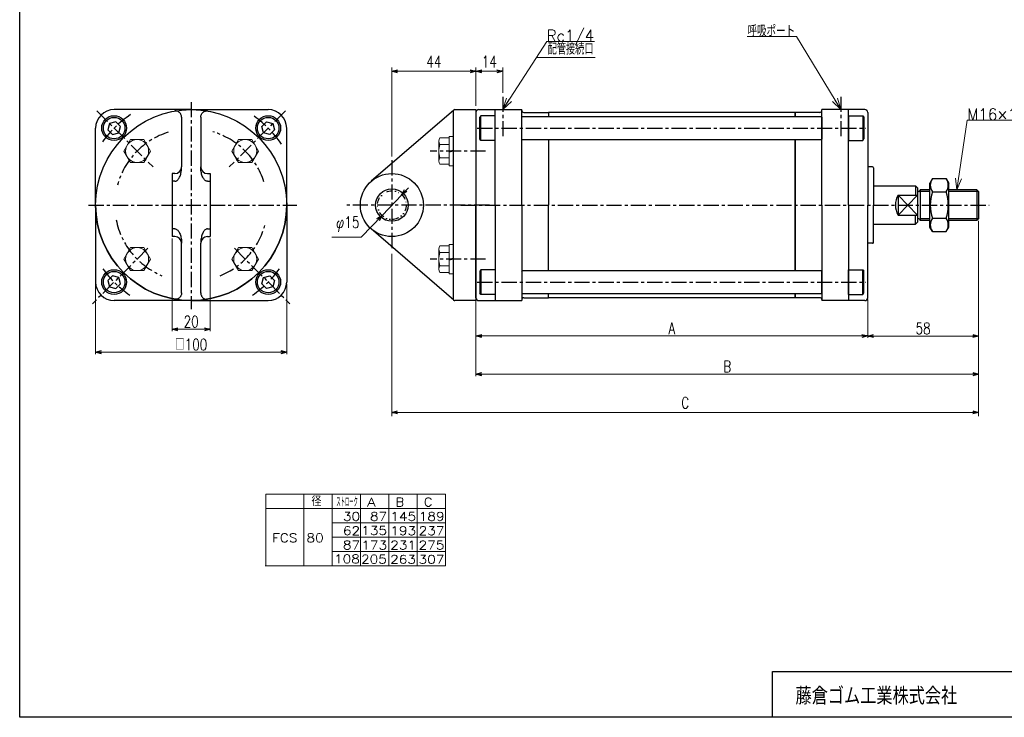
# Model space of a CAD drawing. Header units: millimetres. Extents: x -394 to 394, y -282 to 282.
# Tile 1 of 3: x -394 to 121, y -270 to 96. Entities that reach past the tile are written whole.
import ezdxf
from ezdxf.enums import TextEntityAlignment as Align

# ---------------------------------------------------------------- set-up
doc = ezdxf.new("R2010")
doc.units = ezdxf.units.MM
doc.header["$LTSCALE"] = 0.25
doc.linetypes.add('CENTER', pattern=[50.8, 31.75, -6.35, 6.35, -6.35])
doc.linetypes.add('DIVIDE', pattern=[31.75, 12.7, -6.35, 0, -6.35, 0, -6.35])
doc.layers.add('ZUWAKU', color=7, linetype='Continuous')
doc.styles.add('dcStyle0', font='txt.shx', dxfattribs={"width": 0.761905, "bigfont": 'bigfont'})
doc.dimstyles.new('DaDimDiametricStyle', dxfattribs={"dimtxt": 6, "dimasz": 3.000002, "dimexe": 1, "dimexo": 1, "dimgap": 2.674329, "dimtad": 2, "dimtih": 1, "dimtoh": 1, "dimdsep": 46, "dimtxsty": 'dcStyle0', "dimblk1": 'OPEN30', "dimblk2": 'OPEN30', "dimsah": 1, "dimcen": 0.09, "dimclrd": 4, "dimclre": 4, "dimclrt": 4, "dimadec": 0, "dimazin": 2, "dimtfac": 1, "dimtdec": 4, "dimtmove": 0, "dimatfit": 0, "dimfxl": 1, "dimarcsym": 0})
doc.dimstyles.new('DaDimRotatedStyle', dxfattribs={"dimtxt": 6, "dimasz": 3.000002, "dimexe": 1, "dimexo": 1, "dimgap": 1, "dimtad": 3, "dimdsep": 46, "dimtxsty": 'dcStyle0', "dimblk1": 'OPEN30', "dimblk2": 'OPEN30', "dimsah": 1, "dimcen": 0.09, "dimclrd": 4, "dimclre": 4, "dimclrt": 4, "dimadec": 0, "dimazin": 2, "dimtfac": 1, "dimtdec": 4, "dimtmove": 0, "dimatfit": 0, "dimfxl": 1, "dimarcsym": 0})

# ---------------------------------------------------------------- blocks, each defined once
blk = doc.blocks.new('DC_GROUP_Φ80_3')
at = {"color": 4, "linetype": 'Continuous', "lineweight": 18}
for p, q in [((35.78, 48.65), (31.29, 52.94)), ((35.78, 48.65), (32.66, 53.77)), ((34.03, 54.61), (35.78, 48.65))]:
    blk.add_line(p, q, dxfattribs=at)
blk = doc.blocks.new('DC_GROUP_Φ80_4')
at = {"color": 4, "linetype": 'Continuous', "lineweight": 18}
for p, q in [((-141.22, 48.65), (-139.32, 54.56)), ((-141.22, 48.65), (-137.97, 53.69)), ((-136.62, 52.82), (-141.22, 48.65))]:
    blk.add_line(p, q, dxfattribs=at)
blk = doc.blocks.new('DC_GROUP_Φ80_5')
at = {"color": 4, "linetype": 'Continuous', "lineweight": 25}
for p, q in [((-347.01, 41.4), (-347.91, 38.05)), ((-343.67, 42.3), (-347.01, 41.4)), ((-341.22, 39.85), (-343.67, 42.3)), ((-347.91, 38.05), (-345.46, 35.6)), ((-345.46, 35.6), (-342.11, 36.5)), ((-342.11, 36.5), (-341.22, 39.85))]:
    blk.add_line(p, q, dxfattribs=at)
for radius in [6.5, 5.63]:
    blk.add_circle((-344.56, 38.95), radius, dxfattribs=at)
blk = doc.blocks.new('DC_GROUP_Φ80_6')
at = {"color": 4, "linetype": 'Continuous', "lineweight": 25}
for p, q in [((83.64, 12.51), (82.28, 10.15)), ((83.64, 12.51), (90.92, 12.51)), ((90.92, 12.51), (92.28, 10.15)), ((82.28, -12.85), (82.28, 10.15)), ((83.64, 5.58), (90.92, 5.58)), ((92.28, -12.85), (92.28, 10.15)), ((83.64, -8.28), (90.92, -8.28)), ((83.64, -15.21), (82.28, -12.85)), ((83.64, -15.21), (90.92, -15.21)), ((90.92, -15.21), (92.28, -12.85))]:
    blk.add_line(p, q, dxfattribs=at)
for centre, radius, start, end in [((88.7, 9.04), 6.13, 145.6111, 214.3889), ((85.86, 9.04), 6.13, 325.6111, 34.3889), ((105.5, -1.35), 22.93, 162.4111, 197.5889), ((69.06, -1.35), 22.93, 342.4111, 17.5889), ((88.7, -11.74), 6.13, 145.6111, 214.3889), ((85.86, -11.74), 6.13, 325.6111, 34.3889)]:
    blk.add_arc(centre, radius, start, end, dxfattribs=at)
blk = doc.blocks.new('DC_GROUP_Φ80_7')
at = {"color": 4, "linetype": 'Continuous', "lineweight": 25}
for p, q in [((-267.31, 39.85), (-264.86, 42.3)), ((-264.86, 42.3), (-261.51, 41.4)), ((-261.51, 41.4), (-260.62, 38.05)), ((-266.41, 36.5), (-267.31, 39.85)), ((-263.07, 35.6), (-266.41, 36.5)), ((-260.62, 38.05), (-263.07, 35.6))]:
    blk.add_line(p, q, dxfattribs=at)
for radius in [6.5, 5.63]:
    blk.add_circle((-263.96, 38.95), radius, dxfattribs=at)
blk = doc.blocks.new('DC_GROUP_Φ80_11')
at = {"color": 4, "linetype": 'Continuous', "lineweight": 25}
for p, q in [((-152.72, 45.45), (-153.22, 44.59)), ((-153.22, 33.32), (-153.22, 44.59)), ((-145.22, 45.45), (-152.72, 45.45)), ((-152.72, 32.45), (-152.72, 45.45)), ((-145.22, 32.45), (-145.22, 45.45)), ((-152.72, 32.45), (-153.22, 33.32)), ((-145.22, 32.45), (-152.72, 32.45))]:
    blk.add_line(p, q, dxfattribs=at)
blk = doc.blocks.new('DC_GROUP_Φ80_12')
at = {"color": 4, "linetype": 'Continuous', "lineweight": 25}
for p, q in [((39.78, 45.45), (39.78, 32.45)), ((39.78, 45.45), (47.28, 45.45)), ((47.28, 45.45), (47.78, 44.59)), ((47.28, 45.45), (47.28, 32.45)), ((47.78, 44.59), (47.78, 33.32)), ((39.78, 32.45), (47.28, 32.45)), ((47.28, 32.45), (47.78, 33.32))]:
    blk.add_line(p, q, dxfattribs=at)
blk = doc.blocks.new('DC_GROUP_Φ80_22')
at = {"color": 4, "linetype": 'Continuous', "lineweight": 18}
for p, q in [((96.36, 6.65), (95.66, 12.82)), ((96.36, 6.65), (97.25, 12.58)), ((98.84, 12.35), (96.36, 6.65))]:
    blk.add_line(p, q, dxfattribs=at)
blk = doc.blocks.new('DC_GROUP_Φ80_21')
at = {"color": 4, "linetype": 'Continuous', "lineweight": 13}
for p, q in [((96.36, 6.65), (101.82, 43.15)), ((101.82, 43.15), (135.02, 43.15))]:
    blk.add_line(p, q, dxfattribs=at)
at = {"linetype": 'Continuous'}
blk.add_blockref('DC_GROUP_Φ80_22', (0, 0), dxfattribs=at)
at = {"color": 4, "style": 'dcStyle0', "width": 0.777778}
blk.add_text('M16×1.5', height=6, dxfattribs=at).set_placement((101.82, 43.15), (135.42, 43.15), align=Align.FIT)
blk = doc.blocks.new('DC_GROUP_Φ80_23')
at = {"color": 4, "linetype": 'Continuous', "lineweight": 25}
for p, q in [((-345.47, -38.31), (-347.92, -40.76)), ((-347.92, -40.76), (-347.02, -44.11)), ((-342.12, -39.21), (-345.47, -38.31)), ((-341.22, -42.55), (-342.12, -39.21)), ((-347.02, -44.11), (-343.67, -45)), ((-343.67, -45), (-341.22, -42.55))]:
    blk.add_line(p, q, dxfattribs=at)
for radius in [6.5, 5.63]:
    blk.add_circle((-344.57, -41.66), radius, dxfattribs=at)
blk = doc.blocks.new('DC_GROUP_Φ80_24')
at = {"color": 4, "linetype": 'Continuous', "lineweight": 25}
for p, q in [((-152.72, -35.16), (-153.22, -36.02)), ((-153.22, -36.02), (-153.22, -47.29)), ((-145.22, -35.16), (-152.72, -35.16)), ((-152.72, -35.16), (-152.72, -48.16)), ((-145.22, -35.16), (-145.22, -48.16)), ((-152.72, -48.16), (-153.22, -47.29)), ((-145.22, -48.16), (-152.72, -48.16))]:
    blk.add_line(p, q, dxfattribs=at)
blk = doc.blocks.new('DC_GROUP_Φ80_25')
at = {"color": 4, "linetype": 'Continuous', "lineweight": 25}
for p, q in [((39.78, -48.16), (39.78, -35.16)), ((39.78, -35.16), (47.28, -35.16)), ((47.28, -35.16), (47.78, -36.02)), ((47.28, -48.16), (47.28, -35.16)), ((47.78, -47.29), (47.78, -36.02)), ((39.78, -48.16), (47.28, -48.16)), ((47.28, -48.16), (47.78, -47.29))]:
    blk.add_line(p, q, dxfattribs=at)
blk = doc.blocks.new('DC_GROUP_Φ80_26')
at = {"color": 4, "linetype": 'Continuous', "lineweight": 25}
for p, q in [((-267.31, -42.55), (-266.41, -39.21)), ((-266.41, -39.21), (-263.06, -38.31)), ((-263.06, -38.31), (-260.61, -40.76)), ((-260.61, -40.76), (-261.51, -44.11)), ((-264.86, -45), (-267.31, -42.55)), ((-261.51, -44.11), (-264.86, -45))]:
    blk.add_line(p, q, dxfattribs=at)
for radius in [6.5, 5.63]:
    blk.add_circle((-263.96, -41.66), radius, dxfattribs=at)
blk = doc.blocks.new('DC_GROUP_Φ80_31')
at = {"color": 4, "linetype": 'Continuous', "lineweight": 25}
for p, q in [((-309.73, 14.89), (-309.59, 15.47)), ((-309.59, 15.47), (-309.48, 16.08)), ((-309.48, 16.08), (-309.38, 16.7)), ((-309.38, 16.7), (-309.32, 17.34)), ((-309.32, 17.34), (-309.28, 17.99)), ((-309.28, 17.99), (-309.26, 18.65)), ((-312.76, 11.13), (-312.46, 11.16)), ((-312.46, 11.16), (-312.16, 11.25)), ((-312.16, 11.25), (-311.86, 11.39)), ((-311.86, 11.39), (-311.57, 11.59)), ((-311.57, 11.59), (-311.29, 11.84)), ((-311.29, 11.84), (-311.01, 12.14)), ((-311.01, 12.14), (-310.76, 12.49)), ((-310.76, 12.49), (-310.51, 12.89)), ((-310.51, 12.89), (-310.29, 13.33)), ((-310.29, 13.33), (-310.08, 13.82)), ((-310.08, 13.82), (-309.9, 14.34)), ((-309.9, 14.34), (-309.73, 14.89))]:
    blk.add_line(p, q, dxfattribs=at)
blk = doc.blocks.new('DC_GROUP_Φ80_32')
at = {"color": 4, "linetype": 'Continuous', "lineweight": 25}
for p, q in [((-312.59, -50.64), (-312.76, -50.62)), ((-312.33, -50.66), (-312.59, -50.64)), ((-312.08, -50.64), (-312.33, -50.66)), ((-311.82, -50.61), (-312.08, -50.64)), ((-311.57, -50.54), (-311.82, -50.61)), ((-311.32, -50.45), (-311.57, -50.54)), ((-311.08, -50.34), (-311.32, -50.45)), ((-310.85, -50.2), (-311.08, -50.34)), ((-310.63, -50.05), (-310.85, -50.2)), ((-310.42, -49.87), (-310.63, -50.05)), ((-310.22, -49.67), (-310.42, -49.87)), ((-310.04, -49.45), (-310.22, -49.67)), ((-309.87, -49.22), (-310.04, -49.45)), ((-309.72, -48.97), (-309.87, -49.22)), ((-309.59, -48.71), (-309.72, -48.97)), ((-309.48, -48.44), (-309.59, -48.71)), ((-309.39, -48.15), (-309.48, -48.44)), ((-309.33, -47.87), (-309.39, -48.15)), ((-309.28, -47.57), (-309.33, -47.87)), ((-309.26, -47.37), (-309.28, -47.57))]:
    blk.add_line(p, q, dxfattribs=at)
blk = doc.blocks.new('DC_GROUP_Φ80_33')
at = {"color": 4, "linetype": 'Continuous', "lineweight": 25}
for p, q in [((-312.76, -13.84), (-312.46, -13.86)), ((-312.46, -13.86), (-312.16, -13.95)), ((-312.16, -13.95), (-311.86, -14.09)), ((-311.86, -14.09), (-311.57, -14.29)), ((-311.57, -14.29), (-311.29, -14.54)), ((-311.29, -14.54), (-311.01, -14.84)), ((-311.01, -14.84), (-310.76, -15.19)), ((-310.76, -15.19), (-310.51, -15.59)), ((-310.51, -15.59), (-310.29, -16.04)), ((-310.29, -16.04), (-310.08, -16.52)), ((-310.08, -16.52), (-309.9, -17.04)), ((-309.9, -17.04), (-309.73, -17.59)), ((-309.73, -17.59), (-309.59, -18.17)), ((-309.59, -18.17), (-309.48, -18.78)), ((-309.48, -18.78), (-309.38, -19.41)), ((-309.38, -19.41), (-309.32, -20.05)), ((-309.32, -20.05), (-309.28, -20.7)), ((-309.28, -20.7), (-309.26, -21.35))]:
    blk.add_line(p, q, dxfattribs=at)
blk = doc.blocks.new('DC_GROUP_Φ80_34')
at = {"color": 4, "linetype": 'Continuous', "lineweight": 25}
for p, q in [((-299.25, 17.99), (-299.26, 18.65)), ((-299.21, 17.34), (-299.25, 17.99)), ((-299.15, 16.7), (-299.21, 17.34)), ((-299.05, 16.08), (-299.15, 16.7)), ((-298.94, 15.47), (-299.05, 16.08)), ((-298.8, 14.89), (-298.94, 15.47)), ((-298.63, 14.34), (-298.8, 14.89)), ((-298.45, 13.82), (-298.63, 14.34)), ((-298.24, 13.33), (-298.45, 13.82)), ((-298.01, 12.89), (-298.24, 13.33)), ((-297.77, 12.49), (-298.01, 12.89)), ((-297.51, 12.14), (-297.77, 12.49)), ((-297.24, 11.84), (-297.51, 12.14)), ((-296.96, 11.59), (-297.24, 11.84)), ((-296.67, 11.39), (-296.96, 11.59)), ((-296.37, 11.25), (-296.67, 11.39)), ((-296.07, 11.16), (-296.37, 11.25)), ((-295.76, 11.13), (-296.07, 11.16))]:
    blk.add_line(p, q, dxfattribs=at)
blk = doc.blocks.new('DC_GROUP_Φ80_35')
at = {"color": 4, "linetype": 'Continuous', "lineweight": 25}
for p, q in [((-299.26, -47.37), (-299.25, -47.57)), ((-299.25, -47.57), (-299.2, -47.87)), ((-299.2, -47.87), (-299.13, -48.15)), ((-299.13, -48.15), (-299.04, -48.44)), ((-299.04, -48.44), (-298.94, -48.71)), ((-298.94, -48.71), (-298.81, -48.97)), ((-298.81, -48.97), (-298.66, -49.22)), ((-298.66, -49.22), (-298.49, -49.45)), ((-298.49, -49.45), (-298.31, -49.67)), ((-298.31, -49.67), (-298.11, -49.87)), ((-298.11, -49.87), (-297.9, -50.05)), ((-297.9, -50.05), (-297.68, -50.2)), ((-297.68, -50.2), (-297.45, -50.34)), ((-297.45, -50.34), (-297.21, -50.45)), ((-297.21, -50.45), (-296.96, -50.54)), ((-296.96, -50.54), (-296.71, -50.61)), ((-296.71, -50.61), (-296.45, -50.64)), ((-296.45, -50.64), (-296.19, -50.66)), ((-296.19, -50.66), (-295.94, -50.64)), ((-295.94, -50.64), (-295.76, -50.62))]:
    blk.add_line(p, q, dxfattribs=at)
blk = doc.blocks.new('DC_GROUP_Φ80_36')
at = {"color": 4, "linetype": 'Continuous', "lineweight": 25}
for p, q in [((-297.77, -15.19), (-298.01, -15.59)), ((-297.51, -14.84), (-297.77, -15.19)), ((-297.24, -14.54), (-297.51, -14.84)), ((-296.96, -14.29), (-297.24, -14.54)), ((-296.67, -14.09), (-296.96, -14.29)), ((-296.37, -13.95), (-296.67, -14.09)), ((-296.07, -13.86), (-296.37, -13.95)), ((-295.76, -13.84), (-296.07, -13.86)), ((-299.21, -20.05), (-299.25, -20.7)), ((-299.15, -19.41), (-299.21, -20.05)), ((-299.05, -18.78), (-299.15, -19.41)), ((-298.94, -18.17), (-299.05, -18.78)), ((-298.8, -17.59), (-298.94, -18.17)), ((-298.63, -17.04), (-298.8, -17.59)), ((-298.45, -16.52), (-298.63, -17.04)), ((-298.24, -16.04), (-298.45, -16.52)), ((-298.01, -15.59), (-298.24, -16.04)), ((-299.25, -20.7), (-299.26, -21.35))]:
    blk.add_line(p, q, dxfattribs=at)
blk = doc.blocks.new('DC_GROUP_Φ80_37')
at = {"color": 4, "linetype": 'Continuous', "lineweight": 25}
for p, q in [((-312.59, 47.94), (-312.76, 47.92)), ((-312.33, 47.96), (-312.59, 47.94)), ((-312.08, 47.94), (-312.33, 47.96)), ((-311.82, 47.9), (-312.08, 47.94)), ((-311.57, 47.84), (-311.82, 47.9)), ((-311.32, 47.75), (-311.57, 47.84)), ((-311.08, 47.64), (-311.32, 47.75)), ((-310.85, 47.5), (-311.08, 47.64)), ((-310.63, 47.34), (-310.85, 47.5)), ((-310.42, 47.17), (-310.63, 47.34)), ((-310.22, 46.97), (-310.42, 47.17)), ((-310.04, 46.75), (-310.22, 46.97)), ((-309.87, 46.52), (-310.04, 46.75)), ((-309.72, 46.27), (-309.87, 46.52)), ((-309.59, 46.01), (-309.72, 46.27)), ((-309.48, 45.73), (-309.59, 46.01)), ((-309.39, 45.45), (-309.48, 45.73)), ((-309.33, 45.16), (-309.39, 45.45)), ((-309.28, 44.87), (-309.33, 45.16)), ((-309.26, 44.67), (-309.28, 44.87))]:
    blk.add_line(p, q, dxfattribs=at)
blk = doc.blocks.new('DC_GROUP_Φ80_38')
at = {"color": 4, "linetype": 'Continuous', "lineweight": 25}
for p, q in [((-298.81, 46.27), (-298.66, 46.52)), ((-298.66, 46.52), (-298.49, 46.75)), ((-298.49, 46.75), (-298.31, 46.97)), ((-298.31, 46.97), (-298.11, 47.17)), ((-298.11, 47.17), (-297.9, 47.34)), ((-297.9, 47.34), (-297.68, 47.5)), ((-297.68, 47.5), (-297.45, 47.64)), ((-297.45, 47.64), (-297.21, 47.75)), ((-297.21, 47.75), (-296.96, 47.84)), ((-296.96, 47.84), (-296.71, 47.9)), ((-296.71, 47.9), (-296.45, 47.94)), ((-296.45, 47.94), (-296.19, 47.96)), ((-296.19, 47.96), (-295.94, 47.94)), ((-295.94, 47.94), (-295.76, 47.92)), ((-299.26, 44.67), (-299.25, 44.87)), ((-299.25, 44.87), (-299.2, 45.16)), ((-299.2, 45.16), (-299.13, 45.45)), ((-299.13, 45.45), (-299.04, 45.73)), ((-299.04, 45.73), (-298.94, 46.01)), ((-298.94, 46.01), (-298.81, 46.27))]:
    blk.add_line(p, q, dxfattribs=at)
blk = doc.blocks.new('DC_GROUP_Φ80_39')
at = {"color": 4, "linetype": 'Continuous', "lineweight": 13}
for p, q in [((-336.01, 32.93), (-339.48, 26.93)), ((-329.08, 32.93), (-336.01, 32.93)), ((-325.62, 26.93), (-329.08, 32.93)), ((-339.48, 26.93), (-336.01, 20.93)), ((-329.08, 20.93), (-325.62, 26.93)), ((-336.01, 20.93), (-329.08, 20.93))]:
    blk.add_line(p, q, dxfattribs=at)
blk.add_circle((-332.55, 26.93), 6, dxfattribs=at)
blk = doc.blocks.new('DC_GROUP_Φ80_40')
at = {"color": 4, "linetype": 'Continuous', "lineweight": 13}
for p, q in [((-279.44, 32.93), (-282.91, 26.93)), ((-272.52, 32.93), (-279.44, 32.93)), ((-269.05, 26.93), (-272.52, 32.93)), ((-282.91, 26.93), (-279.44, 20.93)), ((-272.52, 20.93), (-269.05, 26.93)), ((-279.44, 20.93), (-272.52, 20.93))]:
    blk.add_line(p, q, dxfattribs=at)
blk.add_circle((-275.98, 26.93), 6, dxfattribs=at)
blk = doc.blocks.new('DC_GROUP_Φ80_41')
at = {"color": 4, "linetype": 'Continuous', "lineweight": 13}
for p, q in [((-279.44, -23.64), (-282.91, -29.64)), ((-272.52, -23.64), (-279.44, -23.64)), ((-269.05, -29.64), (-272.52, -23.64)), ((-282.91, -29.64), (-279.44, -35.64)), ((-272.52, -35.64), (-269.05, -29.64)), ((-279.44, -35.64), (-272.52, -35.64))]:
    blk.add_line(p, q, dxfattribs=at)
blk.add_circle((-275.98, -29.64), 6, dxfattribs=at)
blk = doc.blocks.new('DC_GROUP_Φ80_42')
at = {"color": 4, "linetype": 'Continuous', "lineweight": 13}
for p, q in [((-336.01, -23.64), (-339.48, -29.64)), ((-329.08, -23.64), (-336.01, -23.64)), ((-325.62, -29.64), (-329.08, -23.64)), ((-339.48, -29.64), (-336.01, -35.64)), ((-329.08, -35.64), (-325.62, -29.64)), ((-336.01, -35.64), (-329.08, -35.64))]:
    blk.add_line(p, q, dxfattribs=at)
blk.add_circle((-332.55, -29.64), 6, dxfattribs=at)
blk = doc.blocks.new('DC_GROUP_Φ80_43')
at = {"color": 4, "linetype": 'Continuous', "lineweight": 13}
for p, q in [((-174.72, 32.13), (-174.72, 21.73)), ((-169.22, 33.86), (-174.04, 33.86)), ((-167.22, 34.63), (-169.22, 34.63)), ((-169.22, 34.63), (-169.22, 19.23)), ((-167.22, 34.63), (-167.22, 19.23)), ((-169.22, 30.39), (-174.04, 30.39)), ((-169.22, 26.93), (-167.22, 27.46)), ((-169.22, 26.39), (-167.22, 26.93)), ((-169.22, 23.46), (-174.04, 23.46)), ((-169.22, 20), (-174.04, 20)), ((-167.22, 19.23), (-169.22, 19.23))]:
    blk.add_line(p, q, dxfattribs=at)
for centre, radius, start, end in [((-172.17, 32.13), 2.55, 137.1167, 222.8833), ((-165.56, 26.93), 9.16, 157.7807, 202.2193), ((-172.17, 21.73), 2.55, 137.1167, 222.8833)]:
    blk.add_arc(centre, radius, start, end, dxfattribs=at)
blk = doc.blocks.new('DC_GROUP_Φ80_44')
at = {"color": 4, "linetype": 'Continuous', "lineweight": 13}
for p, q in [((-174.72, -24.43), (-174.72, -34.83)), ((-169.22, -22.7), (-174.04, -22.7)), ((-167.22, -21.93), (-169.22, -21.93)), ((-169.22, -21.93), (-169.22, -37.33)), ((-167.22, -21.93), (-167.22, -37.33)), ((-169.22, -26.17), (-174.04, -26.17)), ((-169.22, -29.63), (-167.22, -29.1)), ((-169.22, -30.17), (-167.22, -29.63)), ((-169.22, -33.1), (-174.04, -33.1)), ((-169.22, -36.56), (-174.04, -36.56)), ((-167.22, -37.33), (-169.22, -37.33))]:
    blk.add_line(p, q, dxfattribs=at)
for centre, radius, start, end in [((-172.17, -24.43), 2.55, 137.1167, 222.8833), ((-165.56, -29.63), 9.16, 157.7807, 202.2193), ((-172.17, -34.83), 2.55, 137.1167, 222.8833)]:
    blk.add_arc(centre, radius, start, end, dxfattribs=at)
blk = doc.blocks.new('_OPEN30')
at = {"color": 0, "linetype": 'ByBlock', "lineweight": -2}
for p, q in [((-1, 0.267949), (0, 0)), ((0, 0), (-1, -0.267949)), ((0, 0), (-1, 0))]:
    blk.add_line(p, q, dxfattribs=at)
blk = doc.blocks.new('*D47')
at = {"color": 4, "linetype": 'Continuous', "lineweight": 13}
for p, q in [((-155.22, -50.85), (-155.22, -70.85)), ((49.78, -50.85), (49.78, -70.85)), ((-155.22, -69.85), (49.78, -69.85))]:
    blk.add_line(p, q, dxfattribs=at)
at = {"color": 4, "xscale": 3.000002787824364, "yscale": 2.999989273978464}
for p, rotation in [((-155.22, -69.85), 180), ((49.78, -69.85), 360)]:
    blk.add_blockref('_OPEN30', p, dxfattribs=dict(at, rotation=rotation))
at = {"color": 4, "insert": (-52.72, -68.85), "char_height": 6, "width": 13.125, "attachment_point": 8, "style": 'dcStyle0'}
blk.add_mtext('\\T1.00;A', dxfattribs=at)
blk = doc.blocks.new('*D48')
at = {"color": 4, "linetype": 'Continuous', "lineweight": 13}
for p, q in [((-354.26, -42.65), (-354.26, -79.35)), ((-254.26, -42.65), (-254.26, -79.35)), ((-354.26, -78.35), (-254.26, -78.35))]:
    blk.add_line(p, q, dxfattribs=at)
at = {"color": 4, "xscale": 3.000002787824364, "yscale": 2.999989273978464}
for p, rotation in [((-354.26, -78.35), 180), ((-254.26, -78.35), 360)]:
    blk.add_blockref('_OPEN30', p, dxfattribs=dict(at, rotation=rotation))
at = {"color": 4, "insert": (-304.26, -77.35), "char_height": 6, "width": 30, "attachment_point": 8, "style": 'dcStyle0'}
blk.add_mtext('\\T1.00;□100', dxfattribs=at)
blk = doc.blocks.new('*D49')
at = {"color": 4, "linetype": 'Continuous', "lineweight": 13}
for p, q in [((107.78, -9.54), (107.78, -70.92)), ((49.78, -50.85), (49.78, -70.92)), ((49.78, -69.92), (107.78, -69.92))]:
    blk.add_line(p, q, dxfattribs=at)
at = {"color": 4, "xscale": 3.000002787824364, "yscale": 2.999989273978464}
for p, rotation in [((49.78, -69.92), 180), ((107.78, -69.92), 360)]:
    blk.add_blockref('_OPEN30', p, dxfattribs=dict(at, rotation=rotation))
at = {"color": 4, "insert": (78.78, -68.92), "char_height": 6, "width": 18.75, "attachment_point": 8, "style": 'dcStyle0'}
blk.add_mtext('\\T1.00;58', dxfattribs=at)
blk = doc.blocks.new('*D50')
at = {"color": 4, "linetype": 'Continuous', "lineweight": 13}
for p, q in [((107.78, -9.54), (107.78, -90.85)), ((-155.22, -50.85), (-155.22, -90.85)), ((-155.22, -89.85), (107.78, -89.85))]:
    blk.add_line(p, q, dxfattribs=at)
at = {"color": 4, "xscale": 3.000002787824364, "yscale": 2.999989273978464}
for p, rotation in [((-155.22, -89.85), 180), ((107.78, -89.85), 360)]:
    blk.add_blockref('_OPEN30', p, dxfattribs=dict(at, rotation=rotation))
at = {"color": 4, "insert": (-23.72, -88.85), "char_height": 6, "width": 13.125, "attachment_point": 8, "style": 'dcStyle0'}
blk.add_mtext('\\T1.00;B', dxfattribs=at)
blk = doc.blocks.new('*D51')
at = {"color": 4, "linetype": 'Continuous', "lineweight": 13}
for p, q in [((-314.26, -18.85), (-314.26, -67.35)), ((-294.26, -18.85), (-294.26, -67.35)), ((-314.26, -66.35), (-294.26, -66.35))]:
    blk.add_line(p, q, dxfattribs=at)
at = {"color": 4, "xscale": 3.000002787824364, "yscale": 2.999989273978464}
for p, rotation in [((-314.26, -66.35), 180), ((-294.26, -66.35), 360)]:
    blk.add_blockref('_OPEN30', p, dxfattribs=dict(at, rotation=rotation))
at = {"color": 4, "insert": (-304.26, -65.35), "char_height": 6, "width": 18.75, "attachment_point": 8, "style": 'dcStyle0'}
blk.add_mtext('\\T1.00;20', dxfattribs=at)
blk = doc.blocks.new('*D52')
at = {"color": 4, "linetype": 'Continuous', "lineweight": 13}
for p, q in [((107.78, -10.54), (107.78, -111.85)), ((-199.22, -26.85), (-199.22, -111.85)), ((-199.22, -109.85), (107.78, -109.85))]:
    blk.add_line(p, q, dxfattribs=at)
at = {"color": 4, "xscale": 3.000002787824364, "yscale": 2.999989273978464}
for p, rotation in [((-199.22, -109.85), 180), ((107.78, -109.85), 360)]:
    blk.add_blockref('_OPEN30', p, dxfattribs=dict(at, rotation=rotation))
at = {"color": 4, "insert": (-45.72, -107.85), "char_height": 6, "width": 13.125, "attachment_point": 8, "style": 'dcStyle0'}
blk.add_mtext('\\T1.00;C', dxfattribs=at)
blk = doc.blocks.new('*D53')
at = {"color": 4, "linetype": 'Continuous', "lineweight": 13}
for p, q in [((-199.22, 24.15), (-199.22, 70.72)), ((-199.22, 68.72), (-155.22, 68.72)), ((-155.22, 50.65), (-155.22, 70.72))]:
    blk.add_line(p, q, dxfattribs=at)
at = {"color": 4, "xscale": 3.000002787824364, "yscale": 2.999989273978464}
for p, rotation in [((-199.22, 68.72), 180), ((-155.22, 68.72), 360)]:
    blk.add_blockref('_OPEN30', p, dxfattribs=dict(at, rotation=rotation))
at = {"color": 4, "insert": (-177.22, 70.72), "char_height": 6, "width": 18.75, "attachment_point": 8, "style": 'dcStyle0'}
blk.add_mtext('\\T1.00;44', dxfattribs=at)
blk = doc.blocks.new('*D54')
at = {"color": 4, "linetype": 'Continuous', "lineweight": 13}
for p, q in [((-155.22, 50.65), (-155.22, 70.72)), ((-155.22, 68.72), (-141.22, 68.72)), ((-141.22, 57.35), (-141.22, 70.72))]:
    blk.add_line(p, q, dxfattribs=at)
at = {"color": 4, "xscale": 3.000002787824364, "yscale": 2.999989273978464}
for p, rotation in [((-155.22, 68.72), 180), ((-141.22, 68.72), 360)]:
    blk.add_blockref('_OPEN30', p, dxfattribs=dict(at, rotation=rotation))
at = {"color": 4, "insert": (-148.22, 70.72), "char_height": 6, "width": 18.75, "attachment_point": 8, "style": 'dcStyle0'}
blk.add_mtext('\\T1.00;14', dxfattribs=at)
blk = doc.blocks.new('*D55')
at = {"color": 4, "linetype": 'Continuous', "lineweight": 13}
for p, q in [((-190.6, 7.7), (-194.05, 4.08)), ((-194.05, 4.08), (-204.39, -6.78)), ((-215.23, -18.16), (-204.39, -6.78)), ((-230.73, -18.16), (-215.23, -18.16))]:
    blk.add_line(p, q, dxfattribs=at)
at = {"color": 4, "xscale": 3.000002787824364, "yscale": 2.999989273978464}
for p, rotation in [((-194.05, 4.08), 226.3918006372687), ((-204.39, -6.78), 46.39180063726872)]:
    blk.add_blockref('_OPEN30', p, dxfattribs=dict(at, rotation=rotation))
at = {"color": 4, "insert": (-216.23, -15.33), "char_height": 6, "width": 24.375, "attachment_point": 9, "style": 'dcStyle0'}
blk.add_mtext('\\T1.00;φ15', dxfattribs=at)

msp = doc.modelspace()

# ---------------------------------------------------------------- linework, layer by layer
at = {"color": 4, "linetype": 'Continuous', "lineweight": 13}
for p, q in [((-141.219, 48.649), (-118.207, 84.318)), ((-118.207, 84.318), (-93.117, 84.318)), ((12.508, 86.844), (-13.249, 86.844)), ((35.781, 48.649), (12.508, 86.844)), ((-92.847, 75.846), (-123.673, 75.846)), ((-265.199, -152.748), (-171.143, -152.748)), ((-265.199, -152.748), (-265.199, -190.248)), ((-245.384, -152.748), (-245.384, -190.248)), ((-230.536, -152.748), (-230.536, -190.248)), ((-215.688, -152.748), (-215.688, -190.248)), ((-200.839, -152.748), (-200.839, -190.248)), ((-185.991, -152.748), (-185.991, -190.248)), ((-171.143, -152.748), (-171.143, -190.248)), ((-265.199, -160.248), (-171.143, -160.248)), ((-230.536, -167.748), (-171.143, -167.748)), ((-230.501, -175.248), (-171.143, -175.248)), ((-230.536, -182.748), (-171.143, -182.748)), ((-265.454, -190.248), (-171.143, -190.248))]:
    msp.add_line(p, q, dxfattribs=at)
at = {"color": 4, "linetype": 'CENTER', "lineweight": 25}
for p, q in [((-304.264, 52.545), (-304.264, -55.794)), ((-141.219, 55.352), (-141.219, 33.759)), ((35.781, 55.352), (35.781, 34.544)), ((-353.653, 48.038), (-324.205, 18.589)), ((-254.875, 48.038), (-284.324, 18.589)), ((-154.511, 38.954), (48.834, 38.954)), ((-150.219, 26.929), (-179.229, 26.929)), ((-199.219, 22.149), (-199.219, -24.851)), ((-357.905, -1.351), (-249.002, -1.351)), ((-148.219, -1.351), (-222.719, -1.351)), ((-163.109, -1.351), (113.403, -1.351)), ((-326.892, -23.978), (-355.967, -53.054)), ((-281.637, -23.978), (-252.561, -53.054)), ((-150.219, -29.631), (-179.229, -29.631)), ((-154.511, -41.656), (48.834, -41.656))]:
    msp.add_line(p, q, dxfattribs=at)
at = {"color": 4, "linetype": 'Continuous', "lineweight": 25}
for p, q in [((-304.264, 48.649), (-344.564, 48.649)), ((-304.264, 48.649), (-263.964, 48.649)), ((-166.873, 48.406), (-210.007, 11.134)), ((-167.219, 47.649), (-167.219, -50.351)), ((-166.219, 48.649), (-155.219, 48.649)), ((-155.219, 48.649), (-155.219, -51.351)), ((-155.219, 47.149), (-155.219, -1.351)), ((-153.719, 48.649), (-131.219, 48.649)), ((-145.219, -1.351), (-145.219, 48.649)), ((-131.219, -1.351), (-131.219, 48.649)), ((-130.219, 47.149), (-117.219, 47.149)), ((-117.219, 47.149), (-117.219, 44.954)), ((11.781, 47.149), (-117.219, 47.149)), ((11.781, 47.149), (11.781, 44.954)), ((24.781, 47.149), (11.781, 47.149)), ((11.781, 44.954), (11.781, 47.149)), ((48.281, 48.649), (25.781, 48.649)), ((25.781, -1.351), (25.781, 48.649)), ((39.781, -1.351), (39.781, 48.649)), ((49.781, 47.149), (49.781, -1.351)), ((-309.264, 44.673), (-309.264, 18.649)), ((-299.264, 44.673), (-299.264, 18.649)), ((-131.019, 44.954), (-131.219, 44.754)), ((-131.019, 44.954), (25.581, 44.954)), ((25.781, 44.754), (25.581, 44.954)), ((25.781, 44.754), (25.781, 33.154)), ((-354.264, -1.351), (-354.264, 38.949)), ((-254.264, -1.351), (-254.264, 38.949)), ((-131.219, 33.154), (-131.019, 32.954)), ((-131.019, 32.954), (25.781, 32.954)), ((-117.219, 32.954), (-117.219, -1.351)), ((11.781, 32.954), (11.781, -1.351)), ((11.781, -1.351), (11.781, 32.954)), ((25.781, 33.154), (25.581, 32.954)), ((52.281, 18.649), (49.781, 18.649)), ((52.781, 18.149), (52.781, -1.351)), ((-314.264, 15.149), (-314.264, -17.851)), ((-312.764, 15.149), (-314.264, 15.149)), ((-312.764, 11.134), (-314.264, 11.134)), ((-295.764, 15.149), (-294.264, 15.149)), ((-295.764, 11.134), (-294.264, 11.134)), ((-294.264, 15.149), (-294.264, -17.851)), ((52.781, 8.649), (74.781, 8.649)), ((74.781, 8.649), (74.781, 3.919)), ((75.781, 7.649), (74.781, 8.649)), ((75.781, 7.649), (75.781, -10.351)), ((82.281, 6.649), (77.281, 6.649)), ((77.281, 6.649), (77.281, -9.351)), ((82.281, 5.839), (77.281, 5.839)), ((106.971, 6.649), (92.281, 6.649)), ((107.781, 5.839), (92.281, 5.839)), ((106.971, 6.649), (107.781, 5.839)), ((106.971, 6.649), (106.971, -9.351)), ((107.781, 5.839), (107.781, -8.541)), ((65.781, 3.919), (65.781, -6.621)), ((65.781, 3.919), (75.781, 3.919)), ((65.781, -6.621), (75.781, 3.919)), ((65.781, 3.919), (75.781, -6.621)), ((-354.264, -1.351), (-354.264, -41.651)), ((-254.264, -1.351), (-254.264, -41.651)), ((-155.219, -49.851), (-155.219, -1.351)), ((-145.219, -1.351), (-145.219, -51.351)), ((-131.219, -1.351), (-131.219, -51.351)), ((-117.219, -35.656), (-117.219, -1.351)), ((11.781, -35.656), (11.781, -1.351)), ((11.781, -1.351), (11.781, -35.656)), ((25.781, -1.351), (25.781, -51.351)), ((39.781, -1.351), (39.781, -51.351)), ((49.781, -49.851), (49.781, -1.351)), ((52.781, -20.851), (52.781, -1.351)), ((65.781, -6.621), (75.781, -6.621)), ((74.781, -11.351), (74.781, -6.621)), ((82.281, -8.541), (77.281, -8.541)), ((82.281, -9.351), (77.281, -9.351)), ((107.781, -8.541), (92.281, -8.541)), ((106.971, -9.351), (92.281, -9.351)), ((106.971, -9.351), (107.781, -8.541)), ((-312.764, -13.836), (-314.264, -13.836)), ((-295.764, -13.836), (-294.264, -13.836)), ((-166.873, -51.108), (-210.007, -13.836)), ((52.781, -11.351), (74.781, -11.351)), ((75.781, -10.351), (74.781, -11.351)), ((-312.764, -17.851), (-314.264, -17.851)), ((-295.764, -17.851), (-294.264, -17.851)), ((-309.264, -47.375), (-309.264, -21.351)), ((-299.264, -47.375), (-299.264, -21.351)), ((52.281, -21.351), (49.781, -21.351)), ((-131.219, -35.856), (-131.019, -35.656)), ((-131.019, -35.656), (25.781, -35.656)), ((25.781, -35.856), (25.581, -35.656)), ((25.781, -47.456), (25.781, -35.856)), ((-304.264, -51.351), (-344.564, -51.351)), ((-304.264, -51.351), (-263.964, -51.351)), ((-155.219, -51.351), (-166.219, -51.351)), ((-153.719, -51.351), (-131.219, -51.351)), ((-131.019, -47.656), (-131.219, -47.456)), ((-131.019, -47.656), (25.581, -47.656)), ((-130.219, -49.851), (-117.219, -49.851)), ((-117.219, -49.851), (-117.219, -47.656)), ((11.781, -49.851), (-117.219, -49.851)), ((11.781, -49.851), (11.781, -47.656)), ((11.781, -47.656), (11.781, -49.851)), ((24.781, -49.851), (11.781, -49.851)), ((25.781, -47.456), (25.581, -47.656)), ((48.281, -51.351), (25.781, -51.351))]:
    msp.add_line(p, q, dxfattribs=at)
for centre, radius in [((-304.264, -1.351), 50), ((-199.219, -1.351), 16.5), ((-199.219, -1.351), 8.5)]:
    msp.add_circle(centre, radius, dxfattribs=at)
at = {"color": 4, "linetype": 'DIVIDE', "lineweight": 25}
msp.add_circle((-199.219, -1.351), 7.5, dxfattribs=at)
at = {"color": 4, "linetype": 'Continuous', "lineweight": 25}
for centre, radius, start, end in [((-344.564, 38.949), 9.7, 90, 180), ((-263.964, 38.949), 9.7, 0, 90), ((-166.219, 47.649), 1, 90, 180), ((-153.719, 47.149), 1.5, 90, 180), ((-130.219, 48.149), 1, 180, 270), ((24.781, 48.149), 1, 270, 0), ((48.281, 47.149), 1.5, 0, 90), ((-312.764, 18.649), 3.5, 270, 0), ((-295.764, 18.649), 3.5, 180, 270), ((52.281, 18.149), 0.5, 0, 90), ((76.531, 6.589), 0.75, 180, 0), ((74.288, -1.351), 10.008, 148.22412, 211.77588), ((-304.264, -1.351), 50, 180, 270), ((-304.264, -1.351), 50, 270, 0), ((76.531, -9.291), 0.75, 355.42608, 180), ((-312.764, -21.351), 3.5, 0, 90), ((-295.764, -21.351), 3.5, 90, 180), ((52.281, -20.851), 0.5, 270, 0), ((-344.564, -41.651), 9.7, 180, 270), ((-263.964, -41.651), 9.7, 270, 0), ((-166.219, -50.351), 1, 180, 270), ((-153.719, -49.851), 1.5, 180, 270), ((-130.219, -50.851), 1, 90, 180), ((24.781, -50.851), 1, 0, 90), ((48.281, -49.851), 1.5, 270, 0)]:
    msp.add_arc(centre, radius, start, end, dxfattribs=at)
at = {"color": 4, "linetype": 'CENTER', "lineweight": 25}
for radius, start, end in [(57, 123.82402, 146.07486), (57, 33.92514, 56.17598), (40, 107.3796, 164.99452), (40, 17.73902, 73.47203), (40, 191.22109, 247.51572), (40, 292.27357, 345.22563), (57, 215.91652, 235.71894), (57, 304.28106, 324.08348)]:
    msp.add_arc((-304.264, -1.351), radius, start, end, dxfattribs=at)
at = {"layer": 'ZUWAKU', "color": 5, "linetype": 'Continuous', "lineweight": 25}
for p, q in [((-394, -269.5), (-394, 282)), ((394, -269.5), (-394, -269.5))]:
    msp.add_line(p, q, dxfattribs=at)
at = {"layer": 'ZUWAKU', "color": 4, "linetype": 'Continuous', "lineweight": 25}
for p, q in [((0, -245.5), (382, -245.5)), ((0, -269.5), (0, -245.5))]:
    msp.add_line(p, q, dxfattribs=at)

# ---------------------------------------------------------------- block references
at = {"linetype": 'Continuous'}
for name in ['DC_GROUP_Φ80_4', 'DC_GROUP_Φ80_3', 'DC_GROUP_Φ80_37', 'DC_GROUP_Φ80_38', 'DC_GROUP_Φ80_21', 'DC_GROUP_Φ80_5', 'DC_GROUP_Φ80_7', 'DC_GROUP_Φ80_11', 'DC_GROUP_Φ80_12', 'DC_GROUP_Φ80_39', 'DC_GROUP_Φ80_40', 'DC_GROUP_Φ80_43', 'DC_GROUP_Φ80_31', 'DC_GROUP_Φ80_34', 'DC_GROUP_Φ80_6', 'DC_GROUP_Φ80_33', 'DC_GROUP_Φ80_36', 'DC_GROUP_Φ80_42', 'DC_GROUP_Φ80_41', 'DC_GROUP_Φ80_44', 'DC_GROUP_Φ80_23', 'DC_GROUP_Φ80_26', 'DC_GROUP_Φ80_24', 'DC_GROUP_Φ80_25', 'DC_GROUP_Φ80_32', 'DC_GROUP_Φ80_35']:
    msp.add_blockref(name, (0, 0), dxfattribs=at)

# ---------------------------------------------------------------- texts
at = {"color": 4, "style": 'dcStyle0'}
for s, height, width, p, p2 in [('呼吸ポート', 6, 0.691667, (-13.092, 86.844), (11.808, 86.844)), ('Rc1/4', 6, 0.83, (-118.207, 84.318), (-93.307, 84.318)), ('配管接続口', 6, 0.666667, (-117.697, 77.443), (-93.697, 77.443)), ('   径', 4.5, 0.952381, (-254.064, -158.871), (-236.064, -158.871)), ('ストローク', 4.5, 0.416667, (-228.287, -159.249), (-217.037, -159.249))]:
    msp.add_text(s, height=height, dxfattribs=dict(at, width=width)).set_placement(p, p2, align=Align.FIT)
for s, p, p2 in [('A', (-212.197, -159.063), (-207.697, -159.063)), ('B', (-197.349, -159.063), (-192.849, -159.063)), ('C', (-182.501, -159.063), (-178.001, -159.063)), ('30', (-224.795, -166.563), (-215.795, -166.563)), ('87', (-210.697, -166.563), (-201.697, -166.563)), ('145', (-200.005, -166.563), (-186.505, -166.563)), ('189', (-185.157, -166.563), (-171.657, -166.563)), ('62', (-224.835, -174.063), (-215.835, -174.063)), ('135', (-215.275, -173.954), (-201.775, -173.954)), ('193', (-200.045, -174.063), (-186.545, -174.063)), ('237', (-185.197, -174.063), (-171.697, -174.063)), ('FCS 80', (-261.926, -177.813), (-234.926, -177.813)), ('87', (-224.875, -181.563), (-215.875, -181.563)), ('173', (-215.202, -181.641), (-201.702, -181.641)), ('231', (-200.085, -181.563), (-186.585, -181.563)), ('275', (-185.237, -181.563), (-171.737, -181.563)), ('108', (-229.479, -188.848), (-215.979, -188.848)), ('205', (-215.355, -188.954), (-201.855, -188.954)), ('263', (-200.125, -189.063), (-186.625, -189.063)), ('307', (-185.277, -189.063), (-171.777, -189.063))]:
    msp.add_text(s, height=4.5, dxfattribs=at).set_placement(p, p2, align=Align.FIT)
at = {"layer": 'ZUWAKU', "color": 4, "style": 'dcStyle0', "width": 0.783333}
msp.add_text('藤倉ゴム工業株式会社', height=9, dxfattribs=at).set_placement((12.025, -262.815), (96.625, -262.815), align=Align.FIT)

# ---------------------------------------------------------------- dimensions: what is measured, and where the dimension line sits
at = {"linetype": 'Continuous', "lineweight": 13}
for base, p1, p2, override, picture, middle in [((-155.219, 68.725), (-199.219, 23.149), (-155.219, 49.649), {"dimtxt": 6, "dimasz": 3.000002, "dimexe": 2, "dimexo": 1, "dimgap": 2, "dimtad": 3, "dimtih": 0, "dimtoh": 0, "dimdec": 2, "dimzin": 8, "dimtxsty": 'dcStyle0', "dimblk1": 'OPEN30', "dimblk2": 'OPEN30', "dimsah": 1, "dimclrd": 4, "dimclre": 4, "dimclrt": 4, "dimazin": 2, "dimtofl": 1, "dimatfit": 0, "dimtolj": 0, "dimtzin": 8}, '*D53', (-177.219, 68.725)), ((-141.219, 68.725), (-155.219, 49.649), (-141.219, 56.352), {"dimtxt": 6, "dimasz": 3.000002, "dimexe": 2, "dimexo": 1, "dimgap": 2, "dimtad": 3, "dimtih": 0, "dimtoh": 0, "dimdec": 2, "dimzin": 8, "dimtxsty": 'dcStyle0', "dimblk1": 'OPEN30', "dimblk2": 'OPEN30', "dimsah": 1, "dimclrd": 4, "dimclre": 4, "dimclrt": 4, "dimazin": 2, "dimtofl": 1, "dimatfit": 0, "dimtolj": 0, "dimtzin": 8}, '*D54', (-148.219, 68.725)), ((107.781, -69.921), (49.781, -49.851), (107.781, -8.541), {"dimtxt": 6, "dimasz": 3.000002, "dimexe": 1, "dimexo": 1, "dimgap": 1, "dimtad": 3, "dimtih": 0, "dimtoh": 0, "dimdec": 2, "dimzin": 8, "dimtxsty": 'dcStyle0', "dimblk1": 'OPEN30', "dimblk2": 'OPEN30', "dimsah": 1, "dimclrd": 4, "dimclre": 4, "dimclrt": 4, "dimazin": 2, "dimtofl": 1, "dimatfit": 0, "dimtolj": 0, "dimtzin": 8}, '*D49', (78.781, -69.921)), ((-294.264, -66.351), (-314.264, -17.851), (-294.264, -17.851), {"dimtxt": 6, "dimasz": 3.000002, "dimexe": 1, "dimexo": 1, "dimgap": 1, "dimtad": 3, "dimtih": 0, "dimtoh": 0, "dimdec": 2, "dimzin": 8, "dimtxsty": 'dcStyle0', "dimblk1": 'OPEN30', "dimblk2": 'OPEN30', "dimsah": 1, "dimclrd": 4, "dimclre": 4, "dimclrt": 4, "dimazin": 2, "dimtofl": 1, "dimatfit": 0, "dimtolj": 0, "dimtzin": 8}, '*D51', (-304.264, -66.351))]:
    dim = msp.add_linear_dim(base=base, p1=p1, p2=p2, dimstyle='DaDimRotatedStyle', override=override, dxfattribs=at)
    dim.commit()
    dim.dimension.update_dxf_attribs({"geometry": picture, "text_midpoint": middle})
dim = msp.add_diameter_dim_2p(p1=(-204.392, -6.782), p2=(-194.046, 4.08), text='φ15', dimstyle='DaDimDiametricStyle', override={"dimtxt": 6, "dimasz": 3.000002, "dimexe": 1, "dimexo": 1, "dimgap": 2.674329, "dimtad": 2, "dimdec": 2, "dimzin": 8, "dimtxsty": 'dcStyle0', "dimblk1": 'OPEN30', "dimblk2": 'OPEN30', "dimsah": 1, "dimclrd": 4, "dimclre": 4, "dimclrt": 4, "dimazin": 2, "dimtofl": 1, "dimatfit": 0, "dimtolj": 0, "dimtzin": 8}, dxfattribs=at)
dim.commit()
dim.dimension.update_dxf_attribs({"geometry": '*D55', "text_midpoint": (-222.98, -15.006)})
for base, p1, p2, text, override, picture, middle in [((107.781, -109.851), (-199.219, -25.851), (107.781, -9.541), 'C', {"dimtxt": 6, "dimasz": 3.000002, "dimexe": 2, "dimexo": 1, "dimgap": 2, "dimtad": 3, "dimtih": 0, "dimtoh": 0, "dimdec": 2, "dimzin": 8, "dimtxsty": 'dcStyle0', "dimblk1": 'OPEN30', "dimblk2": 'OPEN30', "dimsah": 1, "dimclrd": 4, "dimclre": 4, "dimclrt": 4, "dimazin": 2, "dimtofl": 1, "dimatfit": 0, "dimtolj": 0, "dimtzin": 8}, '*D52', (-45.719, -109.851)), ((107.781, -89.851), (-155.219, -49.851), (107.781, -8.541), 'B', {"dimtxt": 6, "dimasz": 3.000002, "dimexe": 1, "dimexo": 1, "dimgap": 1, "dimtad": 3, "dimtih": 0, "dimtoh": 0, "dimdec": 2, "dimzin": 8, "dimtxsty": 'dcStyle0', "dimblk1": 'OPEN30', "dimblk2": 'OPEN30', "dimsah": 1, "dimclrd": 4, "dimclre": 4, "dimclrt": 4, "dimazin": 2, "dimtofl": 1, "dimatfit": 0, "dimtolj": 0, "dimtzin": 8}, '*D50', (-23.719, -89.851)), ((-254.264, -78.351), (-354.264, -41.651), (-254.264, -41.651), '□<>', {"dimtxt": 6, "dimasz": 3.000002, "dimexe": 1, "dimexo": 1, "dimgap": 1, "dimtad": 3, "dimtih": 0, "dimtoh": 0, "dimdec": 2, "dimzin": 8, "dimtxsty": 'dcStyle0', "dimblk1": 'OPEN30', "dimblk2": 'OPEN30', "dimsah": 1, "dimclrd": 4, "dimclre": 4, "dimclrt": 4, "dimazin": 2, "dimtofl": 1, "dimatfit": 0, "dimtolj": 0, "dimtzin": 8}, '*D48', (-304.264, -78.351)), ((49.781, -69.851), (-155.219, -49.851), (49.781, -49.851), 'A', {"dimtxt": 6, "dimasz": 3.000002, "dimexe": 1, "dimexo": 1, "dimgap": 1, "dimtad": 3, "dimtih": 0, "dimtoh": 0, "dimdec": 2, "dimzin": 8, "dimtxsty": 'dcStyle0', "dimblk1": 'OPEN30', "dimblk2": 'OPEN30', "dimsah": 1, "dimclrd": 4, "dimclre": 4, "dimclrt": 4, "dimazin": 2, "dimtofl": 1, "dimatfit": 0, "dimtolj": 0, "dimtzin": 8}, '*D47', (-52.719, -69.851))]:
    dim = msp.add_linear_dim(base=base, p1=p1, p2=p2, text=text, dimstyle='DaDimRotatedStyle', override=override, dxfattribs=at)
    dim.commit()
    dim.dimension.update_dxf_attribs({"geometry": picture, "text_midpoint": middle})

doc.saveas('drawing.dxf')
